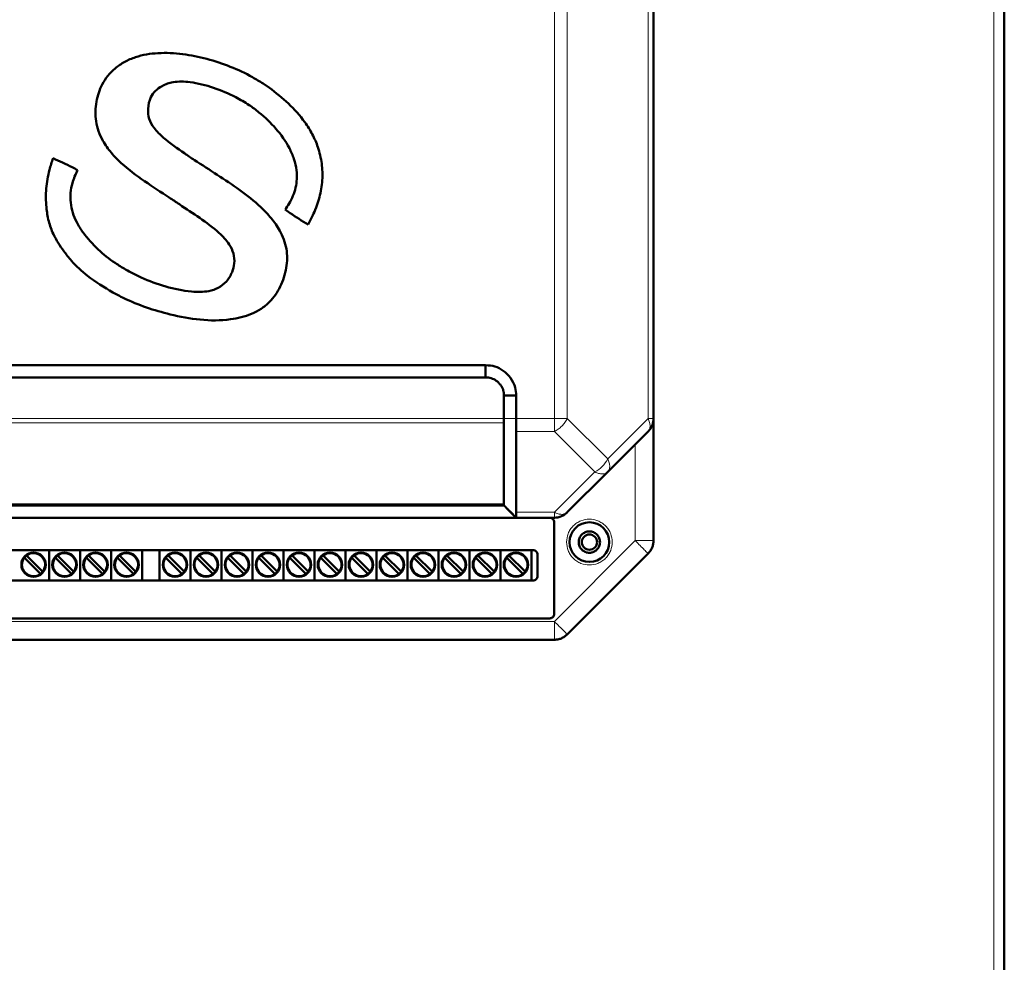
# Model space of a CAD drawing. Header units: millimetres. Extents: x 0 to 420, y 0 to 297.
# Tile 4 of 12: x 87 to 127, y 117 to 155. Entities that reach past the tile are written whole.
import ezdxf

# ---------------------------------------------------------------- set-up
doc = ezdxf.new("R2010")
doc.units = ezdxf.units.MM

msp = doc.modelspace()

# ---------------------------------------------------------------- linework, layer by layer
at = {"color": 9, "linetype": 'Continuous', "lineweight": 18}
for p, q in [((126.887, 108.776), (126.887, 205.426)), ((108.877, 138.787), (108.877, 190.04)), ((109.407, 138.787), (109.407, 190.04)), ((112.718, 138.787), (112.718, 190.04)), ((80.312, 138.787), (106.812, 138.787)), ((106.812, 138.787), (107.312, 138.787)), ((107.312, 138.787), (108.877, 138.787)), ((108.877, 138.256), (108.877, 138.787)), ((109.407, 138.787), (111.062, 137.131)), ((111.062, 137.131), (112.718, 138.787)), ((112.718, 138.787), (112.937, 138.787)), ((80.312, 138.61), (106.812, 138.61)), ((107.313, 138.256), (108.877, 138.256)), ((110.532, 136.601), (108.877, 138.256)), ((112.187, 133.787), (112.187, 137.726)), ((108.877, 134.946), (110.532, 136.601)), ((80.312, 135.299), (106.812, 135.299)), ((107.312, 134.946), (108.877, 134.946)), ((108.877, 130.476), (112.187, 133.787)), ((112.187, 133.787), (112.937, 133.787)), ((78.248, 130.476), (108.877, 130.476)), ((108.877, 129.726), (108.877, 130.476))]:
    msp.add_line(p, q, dxfattribs=at)
at = {"color": 7, "linetype": 'Continuous', "lineweight": 50}
for p, q in [((127.312, 108.828), (127.312, 205.374)), ((112.937, 138.787), (112.937, 190.04)), ((97.199, 152.341), (96.941, 152.513)), ((81.062, 140.976), (106.062, 140.976)), ((106.062, 140.976), (106.062, 140.476)), ((81.062, 140.476), (106.062, 140.476)), ((106.812, 139.726), (106.812, 138.787)), ((107.312, 139.726), (106.812, 139.726)), ((107.312, 139.726), (107.312, 138.787)), ((112.937, 138.787), (112.937, 133.787)), ((106.812, 138.61), (106.812, 135.299)), ((111.062, 136.601), (112.718, 138.256)), ((109.407, 134.946), (111.062, 136.601)), ((106.812, 135.226), (80.312, 135.226)), ((106.812, 135.226), (106.812, 135.226)), ((106.936, 135.103), (107.318, 134.72)), ((107.046, 134.993), (107.313, 134.726)), ((79.812, 134.726), (107.312, 134.726)), ((107.312, 134.726), (107.312, 134.726)), ((107.312, 134.726), (108.877, 134.726)), ((108.875, 134.539), (108.875, 130.789)), ((79.125, 133.401), (108, 133.401)), ((87.266, 133.16), (87.897, 132.53)), ((88.172, 133.401), (88.172, 132.151)), ((88.536, 133.16), (89.167, 132.53)), ((89.442, 133.401), (89.442, 132.151)), ((89.806, 133.16), (90.437, 132.53)), ((90.712, 133.401), (90.712, 132.151)), ((91.076, 133.16), (91.707, 132.53)), ((91.982, 133.401), (91.982, 132.151)), ((92.697, 133.401), (92.697, 132.151)), ((93.061, 133.16), (93.692, 132.53)), ((93.967, 133.401), (93.967, 132.151)), ((94.331, 133.16), (94.962, 132.53)), ((95.237, 133.401), (95.237, 132.151)), ((95.601, 133.16), (96.232, 132.53)), ((96.507, 133.401), (96.507, 132.151)), ((96.871, 133.16), (97.502, 132.53)), ((97.777, 133.401), (97.777, 132.151)), ((98.141, 133.16), (98.772, 132.53)), ((99.047, 133.401), (99.047, 132.151)), ((99.411, 133.16), (100.042, 132.53)), ((100.317, 133.401), (100.317, 132.151)), ((100.681, 133.16), (101.312, 132.53)), ((101.587, 133.401), (101.587, 132.151)), ((101.951, 133.16), (102.582, 132.53)), ((102.857, 133.401), (102.857, 132.151)), ((103.221, 133.16), (103.852, 132.53)), ((104.127, 133.401), (104.127, 132.151)), ((104.491, 133.16), (105.122, 132.53)), ((105.397, 133.401), (105.397, 132.151)), ((105.761, 133.16), (106.392, 132.53)), ((106.667, 133.401), (106.667, 132.151)), ((107.031, 133.16), (107.662, 132.53)), ((107.937, 133.401), (107.937, 132.151)), ((108.187, 133.214), (108.187, 132.339)), ((109.407, 129.946), (112.718, 133.256)), ((87.808, 132.442), (87.178, 133.072)), ((89.078, 132.442), (88.448, 133.072)), ((90.348, 132.442), (89.718, 133.072)), ((91.618, 132.442), (90.988, 133.072)), ((93.603, 132.442), (92.973, 133.072)), ((94.873, 132.442), (94.243, 133.072)), ((96.143, 132.442), (95.513, 133.072)), ((97.413, 132.442), (96.783, 133.072)), ((98.683, 132.442), (98.053, 133.072)), ((99.953, 132.442), (99.323, 133.072)), ((101.223, 132.442), (100.593, 133.072)), ((102.493, 132.442), (101.863, 133.072)), ((103.763, 132.442), (103.133, 133.072)), ((105.033, 132.442), (104.403, 133.072)), ((106.303, 132.442), (105.673, 133.072)), ((107.573, 132.442), (106.943, 133.072)), ((108, 132.151), (79.125, 132.151)), ((108.687, 130.601), (78.437, 130.601)), ((78.248, 129.726), (108.877, 129.726))]:
    msp.add_line(p, q, dxfattribs=at)
for centre, radius in [((110.312, 133.726), 0.813), ((110.312, 133.726), 0.312), ((87.537, 132.801), 0.5), ((88.807, 132.801), 0.5), ((90.077, 132.801), 0.5), ((91.347, 132.801), 0.5), ((93.332, 132.801), 0.5), ((94.602, 132.801), 0.5), ((95.872, 132.801), 0.5), ((97.142, 132.801), 0.5), ((98.412, 132.801), 0.5), ((99.682, 132.801), 0.5), ((100.952, 132.801), 0.5), ((102.222, 132.801), 0.5), ((103.492, 132.801), 0.5), ((104.762, 132.801), 0.5), ((106.032, 132.801), 0.5), ((107.302, 132.801), 0.5)]:
    msp.add_circle(centre, radius, dxfattribs=at)
at = {"color": 9, "linetype": 'Continuous', "lineweight": 18}
msp.add_arc((109.967, 137.696), 1.232, 297.2738, 332.7262, dxfattribs=at)
at = {"color": 7, "linetype": 'Continuous', "lineweight": 50}
for centre, radius, start, end in [((108.877, 135.476), 0.75, 270, 315), ((87.537, 132.801), 0.475, 127.4392, 142.5608), ((87.537, 132.801), 0.475, 322.5608, 127.4392), ((88.807, 132.801), 0.475, 127.4392, 142.5608), ((88.807, 132.801), 0.475, 322.5608, 127.4392), ((90.077, 132.801), 0.475, 127.4392, 142.5608), ((90.077, 132.801), 0.475, 322.5608, 127.4392), ((91.347, 132.801), 0.475, 127.4392, 142.5608), ((91.347, 132.801), 0.475, 322.5608, 127.4392), ((93.332, 132.801), 0.475, 127.4392, 142.5608), ((93.332, 132.801), 0.475, 322.5608, 127.4392), ((94.602, 132.801), 0.475, 127.4392, 142.5608), ((94.602, 132.801), 0.475, 322.5608, 127.4392), ((95.872, 132.801), 0.475, 127.4392, 142.5608), ((95.872, 132.801), 0.475, 322.5608, 127.4392), ((97.142, 132.801), 0.475, 127.4392, 142.5608), ((97.142, 132.801), 0.475, 322.5608, 127.4392), ((98.412, 132.801), 0.475, 127.4392, 142.5608), ((98.412, 132.801), 0.475, 322.5608, 127.4392), ((99.682, 132.801), 0.475, 127.4392, 142.5608), ((99.682, 132.801), 0.475, 322.5608, 127.4392), ((100.952, 132.801), 0.475, 127.4392, 142.5608), ((100.952, 132.801), 0.475, 322.5608, 127.4392), ((102.222, 132.801), 0.475, 127.4392, 142.5608), ((102.222, 132.801), 0.475, 322.5608, 127.4392), ((103.492, 132.801), 0.475, 127.4392, 142.5608), ((103.492, 132.801), 0.475, 322.5608, 127.4392), ((104.762, 132.801), 0.475, 127.4392, 142.5608), ((104.762, 132.801), 0.475, 322.5608, 127.4392), ((106.032, 132.801), 0.475, 127.4392, 142.5608), ((106.032, 132.801), 0.475, 322.5608, 127.4392), ((107.302, 132.801), 0.475, 127.4392, 142.5608), ((107.302, 132.801), 0.475, 322.5608, 127.4392), ((87.537, 132.801), 0.475, 142.5608, 307.4392), ((88.807, 132.801), 0.475, 142.5608, 307.4392), ((90.077, 132.801), 0.475, 142.5608, 307.4392), ((91.347, 132.801), 0.475, 142.5608, 307.4392), ((93.332, 132.801), 0.475, 142.5608, 307.4392), ((94.602, 132.801), 0.475, 142.5608, 307.4392), ((95.872, 132.801), 0.475, 142.5608, 307.4392), ((97.142, 132.801), 0.475, 142.5608, 307.4392), ((98.412, 132.801), 0.475, 142.5608, 307.4392), ((99.682, 132.801), 0.475, 142.5608, 307.4392), ((100.952, 132.801), 0.475, 142.5608, 307.4392), ((102.222, 132.801), 0.475, 142.5608, 307.4392), ((103.492, 132.801), 0.475, 142.5608, 307.4392), ((104.762, 132.801), 0.475, 142.5608, 307.4392), ((106.032, 132.801), 0.475, 142.5608, 307.4392), ((107.302, 132.801), 0.475, 142.5608, 307.4392), ((87.537, 132.801), 0.475, 307.4392, 322.5608), ((88.807, 132.801), 0.475, 307.4392, 322.5608), ((90.077, 132.801), 0.475, 307.4392, 322.5608), ((91.347, 132.801), 0.475, 307.4392, 322.5608), ((93.332, 132.801), 0.475, 307.4392, 322.5608), ((94.602, 132.801), 0.475, 307.4392, 322.5608), ((95.872, 132.801), 0.475, 307.4392, 322.5608), ((97.142, 132.801), 0.475, 307.4392, 322.5608), ((98.412, 132.801), 0.475, 307.4392, 322.5608), ((99.682, 132.801), 0.475, 307.4392, 322.5608), ((100.952, 132.801), 0.475, 307.4392, 322.5608), ((102.222, 132.801), 0.475, 307.4392, 322.5608), ((103.492, 132.801), 0.475, 307.4392, 322.5608), ((104.762, 132.801), 0.475, 307.4392, 322.5608), ((106.032, 132.801), 0.475, 307.4392, 322.5608), ((107.302, 132.801), 0.475, 307.4392, 322.5608)]:
    msp.add_arc(centre, radius, start, end, dxfattribs=at)
for points, knots in [([(96.941, 152.513), (96.799, 152.601), (96.37, 152.865), (95.606, 153.221), (94.644, 153.538), (93.65, 153.742), (92.659, 153.794), (91.85, 153.664), (91.268, 153.414), (90.767, 153.078), (90.323, 152.528), (90.077, 151.758), (90.052, 151.09), (90.189, 150.551), (90.393, 150.112), (90.71, 149.672), (91.268, 149.097), (92.084, 148.502), (92.76, 148.063), (93.099, 147.843)], [0, 0, 0, 0, 0.037646, 0.113637, 0.189642, 0.265962, 0.342064, 0.41269, 0.448509, 0.484278, 0.548103, 0.603499, 0.664198, 0.696238, 0.728311, 0.773015, 0.817831, 0.908751, 1, 1, 1, 1]), ([(94.131, 149.378), (93.992, 149.47), (93.561, 149.76), (92.976, 150.165), (92.49, 150.645), (92.251, 151.056), (92.207, 151.501), (92.298, 151.913), (92.522, 152.231), (92.836, 152.453), (93.32, 152.614), (94.052, 152.584), (94.916, 152.36), (95.728, 152.025), (96.194, 151.744), (96.377, 151.633)], [0, 0, 0, 0, 0.063353, 0.197524, 0.269628, 0.321703, 0.374372, 0.435975, 0.477764, 0.519388, 0.58014, 0.668129, 0.79323, 0.918639, 1, 1, 1, 1]), ([(98.783, 146.736), (98.862, 146.883), (99.053, 147.24), (99.268, 147.847), (99.391, 148.542), (99.365, 149.239), (99.215, 149.875), (98.972, 150.443), (98.582, 151.058), (98.001, 151.716), (97.466, 152.133), (97.199, 152.341)], [0, 0, 0, 0, 0.077198, 0.186969, 0.296557, 0.401927, 0.507347, 0.597017, 0.68668, 0.84328, 1, 1, 1, 1]), ([(96.377, 151.633), (96.511, 151.534), (96.904, 151.243), (97.491, 150.681), (97.964, 150.022), (98.22, 149.431), (98.347, 148.885), (98.314, 148.24), (98.093, 147.703), (97.903, 147.428), (97.848, 147.348)], [0, 0, 0, 0, 0.098098, 0.287459, 0.475998, 0.57042, 0.664642, 0.803704, 0.942565, 1, 1, 1, 1]), ([(88.337, 149.451), (88.285, 149.293), (88.151, 148.89), (88.038, 148.214), (88.037, 147.506), (88.145, 146.876), (88.358, 146.253), (88.622, 145.87), (88.777, 145.645)], [0, 0, 0, 0, 0.125091, 0.317991, 0.510708, 0.653369, 0.795821, 1, 1, 1, 1]), ([(89.338, 148.967), (89.264, 149.006), (89.064, 149.113), (88.73, 149.274), (88.468, 149.392), (88.337, 149.451)], [0, 0, 0, 0, 0.225012, 0.612373, 1, 1, 1, 1]), ([(90.787, 143.954), (90.934, 143.876), (91.379, 143.641), (92.158, 143.325), (93.205, 143.021), (94.356, 142.802), (95.492, 142.796), (96.339, 142.995), (96.867, 143.272), (97.3, 143.622), (97.681, 144.193), (97.927, 144.947), (97.948, 145.757), (97.679, 146.452), (97.285, 147.005), (96.743, 147.573), (95.998, 148.165), (95.066, 148.772), (94.442, 149.176), (94.131, 149.378)], [0, 0, 0, 0, 0.0344678, 0.1038825, 0.1733476, 0.2596199, 0.345429, 0.4062759, 0.4372055, 0.4680669, 0.5204432, 0.5764046, 0.6302847, 0.6844651, 0.7271955, 0.7700316, 0.8464464, 0.9232096, 1, 1, 1, 1]), ([(89.565, 146.404), (89.473, 146.544), (89.228, 146.918), (89.014, 147.615), (89.07, 148.371), (89.258, 148.791), (89.338, 148.967)], [0, 0, 0, 0, 0.1847992, 0.4937003, 0.7868621, 1, 1, 1, 1]), ([(93.099, 147.843), (93.237, 147.75), (93.653, 147.47), (94.353, 147.017), (95.057, 146.491), (95.532, 145.998), (95.754, 145.561), (95.782, 145.157), (95.679, 144.759), (95.468, 144.394), (95.12, 144.133), (94.627, 143.962), (93.883, 143.977), (92.946, 144.171), (92.042, 144.5), (91.514, 144.783), (91.304, 144.896)], [0, 0, 0, 0, 0.054504, 0.163812, 0.272813, 0.341296, 0.385543, 0.430185, 0.47025, 0.51878, 0.565313, 0.609215, 0.687013, 0.804378, 0.92201, 1, 1, 1, 1]), ([(97.848, 147.348), (97.916, 147.299), (98.102, 147.167), (98.414, 146.964), (98.66, 146.812), (98.783, 146.736)], [0, 0, 0, 0, 0.223877, 0.611803, 1, 1, 1, 1]), ([(91.304, 144.896), (91.162, 144.983), (90.765, 145.226), (90.151, 145.703), (89.762, 146.169), (89.565, 146.404)], [0, 0, 0, 0, 0.2160793, 0.6028859, 1, 1, 1, 1]), ([(88.777, 145.645), (88.879, 145.512), (89.164, 145.141), (89.818, 144.538), (90.432, 144.168), (90.787, 143.954)], [0, 0, 0, 0, 0.189258, 0.530238, 1, 1, 1, 1]), ([(106.062, 140.976), (106.192, 140.966), (106.448, 140.946), (106.804, 140.754), (107.099, 140.461), (107.288, 140.096), (107.305, 139.837), (107.312, 139.726)], [0, 0, 0, 0, 0.197417, 0.390669, 0.604477, 0.83082, 1, 1, 1, 1]), ([(106.062, 140.476), (106.101, 140.475), (106.178, 140.473), (106.291, 140.445), (106.434, 140.385), (106.564, 140.29), (106.672, 140.167), (106.738, 140.06), (106.799, 139.915), (106.807, 139.8), (106.812, 139.726)], [0, 0, 0, 0, 0.0990038, 0.1968078, 0.294576, 0.4917384, 0.6016049, 0.7099269, 0.8126433, 1, 1, 1, 1]), ([(106.812, 138.787), (106.812, 138.754), (106.812, 138.707), (106.812, 138.663), (106.812, 138.641), (106.812, 138.626), (106.812, 138.614), (106.812, 138.61)], [0, 0, 0, 0, 0.498377, 0.719472, 0.747952, 0.910594, 1, 1, 1, 1]), ([(107.312, 138.787), (107.312, 138.689), (107.312, 138.541), (107.312, 138.366), (107.313, 138.293), (107.313, 138.256)], [0, 0, 0, 0, 0.499074, 0.749927, 1, 1, 1, 1]), ([(107.313, 138.256), (107.313, 138.06), (107.312, 137.619), (107.313, 136.957), (107.312, 136.27), (107.312, 135.608), (107.312, 135.167), (107.312, 134.946)], [0, 0, 0, 0, 0.1778128, 0.4000042, 0.6000028, 0.8000014, 1, 1, 1, 1]), ([(106.808, 135.229), (106.83, 135.208), (106.875, 135.164), (106.918, 135.121), (106.94, 135.099)], [0, 0, 0, 0, 0.496154, 1, 1, 1, 1]), ([(106.812, 135.226), (106.812, 135.23), (106.812, 135.234), (106.812, 135.254), (106.813, 135.27), (106.812, 135.288), (106.812, 135.299)], [0, 0, 0, 0, 0.4988963, 0.5843449, 0.7490832, 1, 1, 1, 1]), ([(106.936, 135.103), (107, 135.04), (107.127, 134.913), (107.254, 134.786), (107.318, 134.723)], [0, 0, 0, 0, 0.4998731, 1, 1, 1, 1]), ([(107.312, 134.726), (107.312, 134.736), (107.312, 134.757), (107.312, 134.883), (107.312, 134.946)], [0, 0, 0, 0, 0.499748, 1, 1, 1, 1]), ([(87.248, 133.178), (87.249, 133.178), (87.249, 133.178), (87.252, 133.175), (87.257, 133.17), (87.262, 133.165), (87.265, 133.162), (87.266, 133.16)], [0, 0, 0, 0, 0.212285, 0.424542, 0.6376, 0.852435, 1, 1, 1, 1]), ([(88.518, 133.178), (88.519, 133.178), (88.519, 133.178), (88.522, 133.175), (88.527, 133.17), (88.532, 133.165), (88.535, 133.162), (88.536, 133.16)], [0, 0, 0, 0, 0.212285, 0.424542, 0.6376, 0.852435, 1, 1, 1, 1]), ([(89.788, 133.178), (89.789, 133.178), (89.789, 133.178), (89.792, 133.175), (89.797, 133.17), (89.802, 133.165), (89.805, 133.162), (89.806, 133.16)], [0, 0, 0, 0, 0.212285, 0.424542, 0.6376, 0.852435, 1, 1, 1, 1]), ([(91.058, 133.178), (91.059, 133.178), (91.059, 133.178), (91.062, 133.175), (91.067, 133.17), (91.072, 133.165), (91.075, 133.162), (91.076, 133.16)], [0, 0, 0, 0, 0.212285, 0.424542, 0.6376, 0.852435, 1, 1, 1, 1]), ([(93.043, 133.178), (93.044, 133.178), (93.044, 133.178), (93.047, 133.175), (93.052, 133.17), (93.057, 133.165), (93.06, 133.162), (93.061, 133.16)], [0, 0, 0, 0, 0.212285, 0.424542, 0.6376, 0.852435, 1, 1, 1, 1]), ([(94.313, 133.178), (94.314, 133.178), (94.314, 133.178), (94.317, 133.175), (94.322, 133.17), (94.327, 133.165), (94.33, 133.162), (94.331, 133.16)], [0, 0, 0, 0, 0.212285, 0.424542, 0.6376, 0.852435, 1, 1, 1, 1]), ([(95.583, 133.178), (95.584, 133.178), (95.584, 133.178), (95.587, 133.175), (95.592, 133.17), (95.597, 133.165), (95.6, 133.162), (95.601, 133.16)], [0, 0, 0, 0, 0.212285, 0.424542, 0.6376, 0.852435, 1, 1, 1, 1]), ([(96.853, 133.178), (96.854, 133.178), (96.854, 133.178), (96.857, 133.175), (96.862, 133.17), (96.867, 133.165), (96.87, 133.162), (96.871, 133.16)], [0, 0, 0, 0, 0.212285, 0.424542, 0.6376, 0.852435, 1, 1, 1, 1]), ([(98.123, 133.178), (98.124, 133.178), (98.124, 133.178), (98.127, 133.175), (98.132, 133.17), (98.137, 133.165), (98.14, 133.162), (98.141, 133.16)], [0, 0, 0, 0, 0.212285, 0.424542, 0.6376, 0.852435, 1, 1, 1, 1]), ([(99.393, 133.178), (99.394, 133.178), (99.394, 133.178), (99.397, 133.175), (99.402, 133.17), (99.407, 133.165), (99.41, 133.162), (99.411, 133.16)], [0, 0, 0, 0, 0.212285, 0.424542, 0.6376, 0.852435, 1, 1, 1, 1]), ([(100.663, 133.178), (100.664, 133.178), (100.664, 133.178), (100.667, 133.175), (100.672, 133.17), (100.677, 133.165), (100.68, 133.162), (100.681, 133.16)], [0, 0, 0, 0, 0.212285, 0.424542, 0.6376, 0.852435, 1, 1, 1, 1]), ([(101.933, 133.178), (101.934, 133.178), (101.934, 133.178), (101.937, 133.175), (101.942, 133.17), (101.947, 133.165), (101.95, 133.162), (101.951, 133.16)], [0, 0, 0, 0, 0.212285, 0.424542, 0.6376, 0.852435, 1, 1, 1, 1]), ([(103.203, 133.178), (103.204, 133.178), (103.204, 133.178), (103.207, 133.175), (103.212, 133.17), (103.217, 133.165), (103.22, 133.162), (103.221, 133.16)], [0, 0, 0, 0, 0.212285, 0.4245424, 0.6376003, 0.8524352, 1, 1, 1, 1]), ([(104.473, 133.178), (104.474, 133.178), (104.474, 133.178), (104.477, 133.175), (104.482, 133.17), (104.487, 133.165), (104.49, 133.162), (104.491, 133.16)], [0, 0, 0, 0, 0.212285, 0.4245424, 0.6376003, 0.8524352, 1, 1, 1, 1]), ([(105.743, 133.178), (105.744, 133.178), (105.744, 133.178), (105.747, 133.175), (105.752, 133.17), (105.757, 133.165), (105.76, 133.162), (105.761, 133.16)], [0, 0, 0, 0, 0.212285, 0.4245424, 0.6376003, 0.8524352, 1, 1, 1, 1]), ([(107.013, 133.178), (107.014, 133.178), (107.014, 133.178), (107.017, 133.175), (107.022, 133.17), (107.027, 133.165), (107.03, 133.162), (107.031, 133.16)], [0, 0, 0, 0, 0.212285, 0.424542, 0.6376, 0.852435, 1, 1, 1, 1]), ([(87.178, 133.072), (87.176, 133.074), (87.172, 133.078), (87.166, 133.084), (87.162, 133.088), (87.16, 133.09), (87.16, 133.09), (87.16, 133.09)], [0, 0, 0, 0, 0.217235, 0.434507, 0.650723, 0.865022, 1, 1, 1, 1]), ([(88.448, 133.072), (88.446, 133.074), (88.442, 133.078), (88.436, 133.084), (88.432, 133.088), (88.43, 133.09), (88.43, 133.09), (88.43, 133.09)], [0, 0, 0, 0, 0.217235, 0.434507, 0.650723, 0.865022, 1, 1, 1, 1]), ([(89.718, 133.072), (89.716, 133.074), (89.712, 133.078), (89.706, 133.084), (89.702, 133.088), (89.7, 133.09), (89.7, 133.09), (89.7, 133.09)], [0, 0, 0, 0, 0.217235, 0.434507, 0.650723, 0.865022, 1, 1, 1, 1]), ([(90.988, 133.072), (90.986, 133.074), (90.982, 133.078), (90.976, 133.084), (90.972, 133.088), (90.97, 133.09), (90.97, 133.09), (90.97, 133.09)], [0, 0, 0, 0, 0.217235, 0.434507, 0.650723, 0.865022, 1, 1, 1, 1]), ([(92.973, 133.072), (92.971, 133.074), (92.967, 133.078), (92.961, 133.084), (92.957, 133.088), (92.955, 133.09), (92.955, 133.09), (92.955, 133.09)], [0, 0, 0, 0, 0.217235, 0.434507, 0.650723, 0.865022, 1, 1, 1, 1]), ([(94.243, 133.072), (94.241, 133.074), (94.237, 133.078), (94.231, 133.084), (94.227, 133.088), (94.225, 133.09), (94.225, 133.09), (94.225, 133.09)], [0, 0, 0, 0, 0.217235, 0.434507, 0.650723, 0.865022, 1, 1, 1, 1]), ([(95.513, 133.072), (95.511, 133.074), (95.507, 133.078), (95.501, 133.084), (95.497, 133.088), (95.495, 133.09), (95.495, 133.09), (95.495, 133.09)], [0, 0, 0, 0, 0.217235, 0.434507, 0.650723, 0.865022, 1, 1, 1, 1]), ([(96.783, 133.072), (96.781, 133.074), (96.777, 133.078), (96.771, 133.084), (96.767, 133.088), (96.765, 133.09), (96.765, 133.09), (96.765, 133.09)], [0, 0, 0, 0, 0.217235, 0.434507, 0.650723, 0.865022, 1, 1, 1, 1]), ([(98.053, 133.072), (98.051, 133.074), (98.047, 133.078), (98.041, 133.084), (98.037, 133.088), (98.035, 133.09), (98.035, 133.09), (98.035, 133.09)], [0, 0, 0, 0, 0.217235, 0.434507, 0.650723, 0.865022, 1, 1, 1, 1]), ([(99.323, 133.072), (99.321, 133.074), (99.317, 133.078), (99.311, 133.084), (99.307, 133.088), (99.305, 133.09), (99.305, 133.09), (99.305, 133.09)], [0, 0, 0, 0, 0.217235, 0.434507, 0.650723, 0.865022, 1, 1, 1, 1]), ([(100.593, 133.072), (100.591, 133.074), (100.587, 133.078), (100.581, 133.084), (100.577, 133.088), (100.575, 133.09), (100.575, 133.09), (100.575, 133.09)], [0, 0, 0, 0, 0.217235, 0.434507, 0.650723, 0.865022, 1, 1, 1, 1]), ([(101.863, 133.072), (101.861, 133.074), (101.857, 133.078), (101.851, 133.084), (101.847, 133.088), (101.845, 133.09), (101.845, 133.09), (101.845, 133.09)], [0, 0, 0, 0, 0.217235, 0.434507, 0.650723, 0.865022, 1, 1, 1, 1]), ([(103.133, 133.072), (103.131, 133.074), (103.127, 133.078), (103.121, 133.084), (103.117, 133.088), (103.115, 133.09), (103.115, 133.09), (103.115, 133.09)], [0, 0, 0, 0, 0.217235, 0.434507, 0.650723, 0.865022, 1, 1, 1, 1]), ([(104.403, 133.072), (104.401, 133.074), (104.397, 133.078), (104.391, 133.084), (104.387, 133.088), (104.385, 133.09), (104.385, 133.09), (104.385, 133.09)], [0, 0, 0, 0, 0.217235, 0.434507, 0.650723, 0.865022, 1, 1, 1, 1]), ([(105.673, 133.072), (105.671, 133.074), (105.667, 133.078), (105.661, 133.084), (105.657, 133.088), (105.655, 133.09), (105.655, 133.09), (105.655, 133.09)], [0, 0, 0, 0, 0.217235, 0.434507, 0.650723, 0.865022, 1, 1, 1, 1]), ([(106.943, 133.072), (106.941, 133.074), (106.937, 133.078), (106.931, 133.084), (106.927, 133.088), (106.925, 133.09), (106.925, 133.09), (106.925, 133.09)], [0, 0, 0, 0, 0.217235, 0.434507, 0.650723, 0.865022, 1, 1, 1, 1]), ([(87.826, 132.424), (87.826, 132.424), (87.825, 132.425), (87.822, 132.428), (87.818, 132.432), (87.813, 132.437), (87.81, 132.44), (87.808, 132.442)], [0, 0, 0, 0, 0.212285, 0.424542, 0.6376, 0.852435, 1, 1, 1, 1]), ([(87.897, 132.53), (87.899, 132.528), (87.903, 132.524), (87.908, 132.519), (87.912, 132.515), (87.914, 132.513), (87.914, 132.512), (87.914, 132.512)], [0, 0, 0, 0, 0.217235, 0.434507, 0.650723, 0.865022, 1, 1, 1, 1]), ([(89.096, 132.424), (89.096, 132.424), (89.095, 132.425), (89.092, 132.428), (89.088, 132.432), (89.083, 132.437), (89.08, 132.44), (89.078, 132.442)], [0, 0, 0, 0, 0.212285, 0.424542, 0.6376, 0.852435, 1, 1, 1, 1]), ([(89.167, 132.53), (89.169, 132.528), (89.173, 132.524), (89.178, 132.519), (89.182, 132.515), (89.184, 132.513), (89.184, 132.512), (89.184, 132.512)], [0, 0, 0, 0, 0.217235, 0.434507, 0.650723, 0.865022, 1, 1, 1, 1]), ([(90.366, 132.424), (90.366, 132.424), (90.365, 132.425), (90.362, 132.428), (90.358, 132.432), (90.353, 132.437), (90.35, 132.44), (90.348, 132.442)], [0, 0, 0, 0, 0.212285, 0.424542, 0.6376, 0.852435, 1, 1, 1, 1]), ([(90.437, 132.53), (90.439, 132.528), (90.443, 132.524), (90.448, 132.519), (90.452, 132.515), (90.454, 132.513), (90.454, 132.512), (90.454, 132.512)], [0, 0, 0, 0, 0.217235, 0.434507, 0.650723, 0.865022, 1, 1, 1, 1]), ([(91.636, 132.424), (91.636, 132.424), (91.635, 132.425), (91.632, 132.428), (91.628, 132.432), (91.623, 132.437), (91.62, 132.44), (91.618, 132.442)], [0, 0, 0, 0, 0.212285, 0.424542, 0.6376, 0.852435, 1, 1, 1, 1]), ([(91.707, 132.53), (91.709, 132.528), (91.713, 132.524), (91.718, 132.519), (91.722, 132.515), (91.724, 132.513), (91.724, 132.512), (91.724, 132.512)], [0, 0, 0, 0, 0.217235, 0.434507, 0.650723, 0.865022, 1, 1, 1, 1]), ([(93.621, 132.424), (93.621, 132.424), (93.62, 132.425), (93.617, 132.428), (93.613, 132.432), (93.608, 132.437), (93.605, 132.44), (93.603, 132.442)], [0, 0, 0, 0, 0.212285, 0.424542, 0.6376, 0.852435, 1, 1, 1, 1]), ([(93.692, 132.53), (93.694, 132.528), (93.698, 132.524), (93.703, 132.519), (93.707, 132.515), (93.709, 132.513), (93.709, 132.512), (93.709, 132.512)], [0, 0, 0, 0, 0.217235, 0.434507, 0.650723, 0.865022, 1, 1, 1, 1]), ([(94.891, 132.424), (94.891, 132.424), (94.89, 132.425), (94.887, 132.428), (94.883, 132.432), (94.878, 132.437), (94.875, 132.44), (94.873, 132.442)], [0, 0, 0, 0, 0.212285, 0.424542, 0.6376, 0.852435, 1, 1, 1, 1]), ([(94.962, 132.53), (94.964, 132.528), (94.968, 132.524), (94.973, 132.519), (94.977, 132.515), (94.979, 132.513), (94.979, 132.512), (94.979, 132.512)], [0, 0, 0, 0, 0.217235, 0.434507, 0.650723, 0.865022, 1, 1, 1, 1]), ([(96.161, 132.424), (96.161, 132.424), (96.16, 132.425), (96.157, 132.428), (96.153, 132.432), (96.148, 132.437), (96.145, 132.44), (96.143, 132.442)], [0, 0, 0, 0, 0.212285, 0.424542, 0.6376, 0.852435, 1, 1, 1, 1]), ([(96.232, 132.53), (96.234, 132.528), (96.238, 132.524), (96.243, 132.519), (96.247, 132.515), (96.249, 132.513), (96.249, 132.512), (96.249, 132.512)], [0, 0, 0, 0, 0.2172345, 0.4345066, 0.6507226, 0.8650218, 1, 1, 1, 1]), ([(97.431, 132.424), (97.431, 132.424), (97.43, 132.425), (97.427, 132.428), (97.423, 132.432), (97.418, 132.437), (97.415, 132.44), (97.413, 132.442)], [0, 0, 0, 0, 0.212285, 0.424542, 0.6376, 0.852435, 1, 1, 1, 1]), ([(97.502, 132.53), (97.504, 132.528), (97.508, 132.524), (97.513, 132.519), (97.517, 132.515), (97.519, 132.513), (97.519, 132.512), (97.519, 132.512)], [0, 0, 0, 0, 0.2172345, 0.4345066, 0.6507226, 0.8650218, 1, 1, 1, 1]), ([(98.701, 132.424), (98.701, 132.424), (98.7, 132.425), (98.697, 132.428), (98.693, 132.432), (98.688, 132.437), (98.685, 132.44), (98.683, 132.442)], [0, 0, 0, 0, 0.212285, 0.424542, 0.6376, 0.852435, 1, 1, 1, 1]), ([(98.772, 132.53), (98.774, 132.528), (98.778, 132.524), (98.783, 132.519), (98.787, 132.515), (98.789, 132.513), (98.789, 132.512), (98.789, 132.512)], [0, 0, 0, 0, 0.2172345, 0.4345066, 0.6507226, 0.8650218, 1, 1, 1, 1]), ([(99.971, 132.424), (99.971, 132.424), (99.97, 132.425), (99.967, 132.428), (99.963, 132.432), (99.958, 132.437), (99.955, 132.44), (99.953, 132.442)], [0, 0, 0, 0, 0.212285, 0.424542, 0.6376, 0.852435, 1, 1, 1, 1]), ([(100.042, 132.53), (100.044, 132.528), (100.048, 132.524), (100.053, 132.519), (100.057, 132.515), (100.059, 132.513), (100.059, 132.512), (100.059, 132.512)], [0, 0, 0, 0, 0.217235, 0.434507, 0.650723, 0.865022, 1, 1, 1, 1]), ([(101.241, 132.424), (101.241, 132.424), (101.24, 132.425), (101.237, 132.428), (101.233, 132.432), (101.228, 132.437), (101.225, 132.44), (101.223, 132.442)], [0, 0, 0, 0, 0.212285, 0.424542, 0.6376, 0.852435, 1, 1, 1, 1]), ([(101.312, 132.53), (101.314, 132.528), (101.318, 132.524), (101.323, 132.519), (101.327, 132.515), (101.329, 132.513), (101.329, 132.512), (101.329, 132.512)], [0, 0, 0, 0, 0.217235, 0.434507, 0.650723, 0.865022, 1, 1, 1, 1]), ([(102.511, 132.424), (102.511, 132.424), (102.51, 132.425), (102.507, 132.428), (102.503, 132.432), (102.498, 132.437), (102.495, 132.44), (102.493, 132.442)], [0, 0, 0, 0, 0.212285, 0.424542, 0.6376, 0.852435, 1, 1, 1, 1]), ([(102.582, 132.53), (102.584, 132.528), (102.588, 132.524), (102.593, 132.519), (102.597, 132.515), (102.599, 132.513), (102.599, 132.512), (102.599, 132.512)], [0, 0, 0, 0, 0.217235, 0.434507, 0.650723, 0.865022, 1, 1, 1, 1]), ([(103.781, 132.424), (103.781, 132.424), (103.78, 132.425), (103.777, 132.428), (103.773, 132.432), (103.768, 132.437), (103.765, 132.44), (103.763, 132.442)], [0, 0, 0, 0, 0.212285, 0.424542, 0.6376, 0.852435, 1, 1, 1, 1]), ([(103.852, 132.53), (103.854, 132.528), (103.858, 132.524), (103.863, 132.519), (103.867, 132.515), (103.869, 132.513), (103.869, 132.512), (103.869, 132.512)], [0, 0, 0, 0, 0.217235, 0.434507, 0.650723, 0.865022, 1, 1, 1, 1]), ([(105.051, 132.424), (105.051, 132.424), (105.05, 132.425), (105.047, 132.428), (105.043, 132.432), (105.038, 132.437), (105.035, 132.44), (105.033, 132.442)], [0, 0, 0, 0, 0.212285, 0.424542, 0.6376, 0.852435, 1, 1, 1, 1]), ([(105.122, 132.53), (105.124, 132.528), (105.128, 132.524), (105.133, 132.519), (105.137, 132.515), (105.139, 132.513), (105.139, 132.512), (105.139, 132.512)], [0, 0, 0, 0, 0.217235, 0.434507, 0.650723, 0.865022, 1, 1, 1, 1]), ([(106.321, 132.424), (106.321, 132.424), (106.32, 132.425), (106.317, 132.428), (106.313, 132.432), (106.308, 132.437), (106.305, 132.44), (106.303, 132.442)], [0, 0, 0, 0, 0.212285, 0.424542, 0.6376, 0.852435, 1, 1, 1, 1]), ([(106.392, 132.53), (106.394, 132.528), (106.398, 132.524), (106.403, 132.519), (106.407, 132.515), (106.409, 132.513), (106.409, 132.512), (106.409, 132.512)], [0, 0, 0, 0, 0.217235, 0.434507, 0.650723, 0.865022, 1, 1, 1, 1]), ([(107.591, 132.424), (107.591, 132.424), (107.59, 132.425), (107.587, 132.428), (107.583, 132.432), (107.578, 132.437), (107.575, 132.44), (107.573, 132.442)], [0, 0, 0, 0, 0.212285, 0.424542, 0.6376, 0.852435, 1, 1, 1, 1]), ([(107.662, 132.53), (107.664, 132.528), (107.668, 132.524), (107.673, 132.519), (107.677, 132.515), (107.679, 132.513), (107.679, 132.512), (107.679, 132.512)], [0, 0, 0, 0, 0.217235, 0.434507, 0.650723, 0.865022, 1, 1, 1, 1])]:
    msp.add_open_spline(points, degree=3, knots=knots, dxfattribs=at)
at = {"color": 9, "linetype": 'Continuous', "lineweight": 18}
for points in [[(108.877, 138.787), (108.926, 138.787), (109.024, 138.787), (109.165, 138.787), (109.297, 138.787), (109.37, 138.787), (109.407, 138.787)], [(109.407, 138.787), (109.377, 138.733), (109.316, 138.626), (109.186, 138.478), (109.037, 138.347), (108.93, 138.287), (108.877, 138.256)], [(112.718, 138.256), (112.741, 138.287), (112.787, 138.347), (112.806, 138.478), (112.787, 138.626), (112.741, 138.733), (112.718, 138.787)], [(111.062, 137.131), (111.085, 137.078), (111.132, 136.971), (111.15, 136.822), (111.132, 136.692), (111.085, 136.631), (111.062, 136.601)], [(111.062, 136.601), (111.032, 136.578), (110.972, 136.531), (110.841, 136.513), (110.692, 136.531), (110.585, 136.578), (110.532, 136.601)], [(108.877, 134.946), (108.93, 134.923), (109.037, 134.876), (109.186, 134.858), (109.316, 134.876), (109.377, 134.923), (109.407, 134.946)], [(108.877, 134.726), (108.877, 134.729), (108.877, 134.734), (108.877, 134.779), (108.877, 134.848), (108.877, 134.913), (108.877, 134.946)], [(112.718, 133.256), (112.71, 133.264), (112.694, 133.28), (112.571, 133.403), (112.396, 133.578), (112.257, 133.717), (112.187, 133.787)], [(87.087, 132.801), (87.091, 132.85), (87.099, 132.948), (87.152, 133.031), (87.178, 133.072)], [(88.357, 132.801), (88.361, 132.85), (88.369, 132.948), (88.422, 133.031), (88.448, 133.072)], [(89.627, 132.801), (89.631, 132.85), (89.639, 132.948), (89.692, 133.031), (89.718, 133.072)], [(90.897, 132.801), (90.901, 132.85), (90.909, 132.948), (90.962, 133.031), (90.988, 133.072)], [(92.882, 132.801), (92.886, 132.85), (92.894, 132.948), (92.947, 133.031), (92.973, 133.072)], [(94.152, 132.801), (94.156, 132.85), (94.164, 132.948), (94.217, 133.031), (94.243, 133.072)], [(95.422, 132.801), (95.426, 132.85), (95.434, 132.948), (95.487, 133.031), (95.513, 133.072)], [(96.692, 132.801), (96.696, 132.85), (96.704, 132.948), (96.757, 133.031), (96.783, 133.072)], [(97.962, 132.801), (97.966, 132.85), (97.974, 132.948), (98.027, 133.031), (98.053, 133.072)], [(99.232, 132.801), (99.236, 132.85), (99.244, 132.948), (99.297, 133.031), (99.323, 133.072)], [(100.502, 132.801), (100.506, 132.85), (100.514, 132.948), (100.567, 133.031), (100.593, 133.072)], [(101.772, 132.801), (101.776, 132.85), (101.784, 132.948), (101.837, 133.031), (101.863, 133.072)], [(103.042, 132.801), (103.046, 132.85), (103.054, 132.948), (103.107, 133.031), (103.133, 133.072)], [(104.312, 132.801), (104.316, 132.85), (104.324, 132.948), (104.377, 133.031), (104.403, 133.072)], [(105.582, 132.801), (105.586, 132.85), (105.594, 132.948), (105.647, 133.031), (105.673, 133.072)], [(106.852, 132.801), (106.856, 132.85), (106.864, 132.948), (106.917, 133.031), (106.943, 133.072)], [(108.877, 130.476), (108.946, 130.407), (109.085, 130.268), (109.26, 130.092), (109.383, 129.97), (109.399, 129.954), (109.407, 129.946)]]:
    msp.add_open_spline(points, degree=3, dxfattribs=at)
at = {"color": 7, "linetype": 'Continuous', "lineweight": 50}
for points in [[(112.937, 138.787), (112.934, 138.738), (112.929, 138.639), (112.884, 138.498), (112.816, 138.367), (112.75, 138.293), (112.718, 138.256)], [(108.69, 134.726), (108.714, 134.723), (108.763, 134.717), (108.824, 134.673), (108.866, 134.612), (108.872, 134.563), (108.875, 134.539)], [(110.75, 133.726), (110.743, 133.783), (110.73, 133.898), (110.629, 134.044), (110.484, 134.141), (110.312, 134.175), (110.14, 134.141), (109.996, 134.044), (109.894, 133.898), (109.881, 133.783), (109.875, 133.726)], [(109.875, 133.726), (109.881, 133.669), (109.894, 133.554), (109.996, 133.409), (110.14, 133.311), (110.312, 133.277), (110.484, 133.311), (110.629, 133.409), (110.73, 133.554), (110.743, 133.669), (110.75, 133.726)], [(112.937, 133.787), (112.934, 133.738), (112.929, 133.64), (112.884, 133.498), (112.816, 133.367), (112.75, 133.293), (112.718, 133.256)], [(108, 133.401), (108.024, 133.398), (108.073, 133.393), (108.135, 133.349), (108.179, 133.287), (108.184, 133.238), (108.187, 133.214)], [(108.187, 132.339), (108.184, 132.314), (108.179, 132.265), (108.135, 132.203), (108.073, 132.16), (108.024, 132.154), (108, 132.151)], [(108.875, 130.789), (108.872, 130.764), (108.866, 130.715), (108.823, 130.653), (108.761, 130.61), (108.712, 130.604), (108.687, 130.601)], [(109.407, 129.946), (109.37, 129.913), (109.297, 129.848), (109.165, 129.779), (109.024, 129.734), (108.926, 129.729), (108.877, 129.726)]]:
    msp.add_open_spline(points, degree=3, dxfattribs=at)
at = {"color": 9, "linetype": 'Continuous', "lineweight": 18}
for points, knots in [([(109.375, 133.726), (109.387, 133.844), (109.407, 134.025), (109.523, 134.244), (109.644, 134.394), (109.795, 134.516), (110.013, 134.629), (110.312, 134.686), (110.612, 134.629), (110.83, 134.516), (110.98, 134.394), (111.101, 134.244), (111.218, 134.025), (111.237, 133.844), (111.25, 133.726)], [0, 0, 0, 0, 0.1197284, 0.1841803, 0.25, 0.3158197, 0.3802716, 0.5, 0.6197284, 0.6841803, 0.75, 0.8158197, 0.8802716, 1, 1, 1, 1]), ([(111.25, 133.726), (111.237, 133.608), (111.218, 133.427), (111.101, 133.209), (110.98, 133.059), (110.83, 132.937), (110.612, 132.823), (110.312, 132.766), (110.013, 132.823), (109.795, 132.937), (109.644, 133.059), (109.523, 133.209), (109.407, 133.427), (109.387, 133.608), (109.375, 133.726)], [0, 0, 0, 0, 0.119728, 0.18418, 0.25, 0.31582, 0.380272, 0.5, 0.619728, 0.68418, 0.75, 0.81582, 0.880272, 1, 1, 1, 1]), ([(87.266, 133.16), (87.311, 133.188), (87.403, 133.243), (87.57, 133.26), (87.73, 133.219), (87.862, 133.126), (87.955, 132.993), (87.996, 132.834), (87.979, 132.667), (87.924, 132.575), (87.897, 132.53)], [0, 0, 0, 0, 0.120911, 0.25, 0.379089, 0.5, 0.620911, 0.75, 0.879089, 1, 1, 1, 1]), ([(88.536, 133.16), (88.581, 133.188), (88.673, 133.243), (88.84, 133.26), (89, 133.219), (89.132, 133.126), (89.225, 132.993), (89.266, 132.834), (89.249, 132.667), (89.194, 132.575), (89.167, 132.53)], [0, 0, 0, 0, 0.120911, 0.25, 0.379089, 0.5, 0.620911, 0.75, 0.879089, 1, 1, 1, 1]), ([(89.806, 133.16), (89.851, 133.188), (89.943, 133.243), (90.11, 133.26), (90.27, 133.219), (90.402, 133.126), (90.495, 132.993), (90.536, 132.834), (90.519, 132.667), (90.464, 132.575), (90.437, 132.53)], [0, 0, 0, 0, 0.120911, 0.25, 0.379089, 0.5, 0.620911, 0.75, 0.879089, 1, 1, 1, 1]), ([(91.076, 133.16), (91.121, 133.188), (91.213, 133.243), (91.38, 133.26), (91.54, 133.219), (91.672, 133.126), (91.765, 132.993), (91.806, 132.834), (91.789, 132.667), (91.734, 132.575), (91.707, 132.53)], [0, 0, 0, 0, 0.120911, 0.25, 0.379089, 0.5, 0.620911, 0.75, 0.879089, 1, 1, 1, 1]), ([(93.061, 133.16), (93.106, 133.188), (93.198, 133.243), (93.365, 133.26), (93.525, 133.219), (93.657, 133.126), (93.75, 132.993), (93.791, 132.834), (93.774, 132.667), (93.719, 132.575), (93.692, 132.53)], [0, 0, 0, 0, 0.1209109, 0.25, 0.3790891, 0.5, 0.6209109, 0.75, 0.8790891, 1, 1, 1, 1]), ([(94.331, 133.16), (94.376, 133.188), (94.468, 133.243), (94.635, 133.26), (94.795, 133.219), (94.927, 133.126), (95.02, 132.993), (95.061, 132.834), (95.044, 132.667), (94.989, 132.575), (94.962, 132.53)], [0, 0, 0, 0, 0.1209109, 0.25, 0.3790891, 0.5, 0.6209109, 0.75, 0.8790891, 1, 1, 1, 1]), ([(95.601, 133.16), (95.646, 133.188), (95.738, 133.243), (95.905, 133.26), (96.065, 133.219), (96.197, 133.126), (96.29, 132.993), (96.331, 132.834), (96.314, 132.667), (96.259, 132.575), (96.232, 132.53)], [0, 0, 0, 0, 0.1209109, 0.25, 0.3790891, 0.5, 0.6209109, 0.75, 0.8790891, 1, 1, 1, 1]), ([(96.871, 133.16), (96.916, 133.188), (97.008, 133.243), (97.175, 133.26), (97.335, 133.219), (97.467, 133.126), (97.56, 132.993), (97.601, 132.834), (97.584, 132.667), (97.529, 132.575), (97.502, 132.53)], [0, 0, 0, 0, 0.1209109, 0.25, 0.3790891, 0.5, 0.6209109, 0.75, 0.8790891, 1, 1, 1, 1]), ([(98.141, 133.16), (98.186, 133.188), (98.278, 133.243), (98.445, 133.26), (98.605, 133.219), (98.737, 133.126), (98.83, 132.993), (98.871, 132.834), (98.854, 132.667), (98.799, 132.575), (98.772, 132.53)], [0, 0, 0, 0, 0.1209109, 0.25, 0.3790891, 0.5, 0.6209109, 0.75, 0.8790891, 1, 1, 1, 1]), ([(99.411, 133.16), (99.456, 133.188), (99.548, 133.243), (99.715, 133.26), (99.875, 133.219), (100.007, 133.126), (100.1, 132.993), (100.141, 132.834), (100.124, 132.667), (100.069, 132.575), (100.042, 132.53)], [0, 0, 0, 0, 0.1209109, 0.25, 0.3790891, 0.5, 0.6209109, 0.75, 0.8790891, 1, 1, 1, 1]), ([(100.681, 133.16), (100.726, 133.188), (100.818, 133.243), (100.985, 133.26), (101.145, 133.219), (101.277, 133.126), (101.37, 132.993), (101.411, 132.834), (101.394, 132.667), (101.339, 132.575), (101.312, 132.53)], [0, 0, 0, 0, 0.1209109, 0.25, 0.3790891, 0.5, 0.6209109, 0.75, 0.8790891, 1, 1, 1, 1]), ([(101.951, 133.16), (101.996, 133.188), (102.088, 133.243), (102.255, 133.26), (102.415, 133.219), (102.547, 133.126), (102.64, 132.993), (102.681, 132.834), (102.664, 132.667), (102.609, 132.575), (102.582, 132.53)], [0, 0, 0, 0, 0.120911, 0.25, 0.379089, 0.5, 0.620911, 0.75, 0.879089, 1, 1, 1, 1]), ([(103.221, 133.16), (103.266, 133.188), (103.358, 133.243), (103.525, 133.26), (103.685, 133.219), (103.817, 133.126), (103.91, 132.993), (103.951, 132.834), (103.934, 132.667), (103.879, 132.575), (103.852, 132.53)], [0, 0, 0, 0, 0.1209109, 0.25, 0.3790891, 0.5, 0.6209109, 0.75, 0.8790891, 1, 1, 1, 1]), ([(104.491, 133.16), (104.536, 133.188), (104.628, 133.243), (104.795, 133.26), (104.955, 133.219), (105.087, 133.126), (105.18, 132.993), (105.221, 132.834), (105.204, 132.667), (105.149, 132.575), (105.122, 132.53)], [0, 0, 0, 0, 0.1209109, 0.25, 0.3790891, 0.5, 0.6209109, 0.75, 0.8790891, 1, 1, 1, 1]), ([(105.761, 133.16), (105.806, 133.188), (105.898, 133.243), (106.065, 133.26), (106.225, 133.219), (106.357, 133.126), (106.45, 132.993), (106.491, 132.834), (106.474, 132.667), (106.419, 132.575), (106.392, 132.53)], [0, 0, 0, 0, 0.120911, 0.25, 0.379089, 0.5, 0.620911, 0.75, 0.879089, 1, 1, 1, 1]), ([(107.031, 133.16), (107.076, 133.188), (107.168, 133.243), (107.335, 133.26), (107.495, 133.219), (107.627, 133.126), (107.72, 132.993), (107.761, 132.834), (107.744, 132.667), (107.689, 132.575), (107.662, 132.53)], [0, 0, 0, 0, 0.120911, 0.25, 0.379089, 0.5, 0.620911, 0.75, 0.879089, 1, 1, 1, 1]), ([(87.808, 132.442), (87.774, 132.42), (87.703, 132.375), (87.579, 132.347), (87.452, 132.353), (87.334, 132.393), (87.231, 132.464), (87.15, 132.561), (87.097, 132.677), (87.09, 132.76), (87.087, 132.801)], [0, 0, 0, 0, 0.122569, 0.25, 0.377431, 0.5, 0.622569, 0.75, 0.877431, 1, 1, 1, 1]), ([(89.078, 132.442), (89.044, 132.42), (88.973, 132.375), (88.849, 132.347), (88.722, 132.353), (88.604, 132.393), (88.501, 132.464), (88.42, 132.561), (88.367, 132.677), (88.36, 132.76), (88.357, 132.801)], [0, 0, 0, 0, 0.122569, 0.25, 0.377431, 0.5, 0.622569, 0.75, 0.877431, 1, 1, 1, 1]), ([(90.348, 132.442), (90.314, 132.42), (90.243, 132.375), (90.119, 132.347), (89.992, 132.353), (89.874, 132.393), (89.771, 132.464), (89.69, 132.561), (89.637, 132.677), (89.63, 132.76), (89.627, 132.801)], [0, 0, 0, 0, 0.122569, 0.25, 0.377431, 0.5, 0.622569, 0.75, 0.877431, 1, 1, 1, 1]), ([(91.618, 132.442), (91.584, 132.42), (91.513, 132.375), (91.389, 132.347), (91.262, 132.353), (91.144, 132.393), (91.041, 132.464), (90.96, 132.561), (90.907, 132.677), (90.9, 132.76), (90.897, 132.801)], [0, 0, 0, 0, 0.122569, 0.25, 0.377431, 0.5, 0.622569, 0.75, 0.877431, 1, 1, 1, 1]), ([(93.603, 132.442), (93.569, 132.42), (93.498, 132.375), (93.374, 132.347), (93.247, 132.353), (93.129, 132.393), (93.026, 132.464), (92.945, 132.561), (92.892, 132.677), (92.885, 132.76), (92.882, 132.801)], [0, 0, 0, 0, 0.122569, 0.25, 0.377431, 0.5, 0.622569, 0.75, 0.877431, 1, 1, 1, 1]), ([(94.873, 132.442), (94.839, 132.42), (94.768, 132.375), (94.644, 132.347), (94.517, 132.353), (94.399, 132.393), (94.296, 132.464), (94.215, 132.561), (94.162, 132.677), (94.155, 132.76), (94.152, 132.801)], [0, 0, 0, 0, 0.122569, 0.25, 0.377431, 0.5, 0.622569, 0.75, 0.877431, 1, 1, 1, 1]), ([(96.143, 132.442), (96.109, 132.42), (96.038, 132.375), (95.914, 132.347), (95.787, 132.353), (95.669, 132.393), (95.566, 132.464), (95.485, 132.561), (95.432, 132.677), (95.425, 132.76), (95.422, 132.801)], [0, 0, 0, 0, 0.122569, 0.25, 0.377431, 0.5, 0.622569, 0.75, 0.877431, 1, 1, 1, 1]), ([(97.413, 132.442), (97.379, 132.42), (97.308, 132.375), (97.184, 132.347), (97.057, 132.353), (96.939, 132.393), (96.836, 132.464), (96.755, 132.561), (96.702, 132.677), (96.695, 132.76), (96.692, 132.801)], [0, 0, 0, 0, 0.122569, 0.25, 0.377431, 0.5, 0.622569, 0.75, 0.877431, 1, 1, 1, 1]), ([(98.683, 132.442), (98.649, 132.42), (98.578, 132.375), (98.454, 132.347), (98.327, 132.353), (98.209, 132.393), (98.106, 132.464), (98.025, 132.561), (97.972, 132.677), (97.965, 132.76), (97.962, 132.801)], [0, 0, 0, 0, 0.122569, 0.25, 0.377431, 0.5, 0.622569, 0.75, 0.877431, 1, 1, 1, 1]), ([(99.953, 132.442), (99.919, 132.42), (99.848, 132.375), (99.724, 132.347), (99.597, 132.353), (99.479, 132.393), (99.376, 132.464), (99.295, 132.561), (99.242, 132.677), (99.235, 132.76), (99.232, 132.801)], [0, 0, 0, 0, 0.122569, 0.25, 0.377431, 0.5, 0.622569, 0.75, 0.877431, 1, 1, 1, 1]), ([(101.223, 132.442), (101.189, 132.42), (101.118, 132.375), (100.994, 132.347), (100.867, 132.353), (100.749, 132.393), (100.646, 132.464), (100.565, 132.561), (100.512, 132.677), (100.505, 132.76), (100.502, 132.801)], [0, 0, 0, 0, 0.122569, 0.25, 0.377431, 0.5, 0.622569, 0.75, 0.877431, 1, 1, 1, 1]), ([(102.493, 132.442), (102.459, 132.42), (102.388, 132.375), (102.264, 132.347), (102.137, 132.353), (102.019, 132.393), (101.916, 132.464), (101.835, 132.561), (101.782, 132.677), (101.775, 132.76), (101.772, 132.801)], [0, 0, 0, 0, 0.122569, 0.25, 0.377431, 0.5, 0.622569, 0.75, 0.877431, 1, 1, 1, 1]), ([(103.763, 132.442), (103.729, 132.42), (103.658, 132.375), (103.534, 132.347), (103.407, 132.353), (103.289, 132.393), (103.186, 132.464), (103.105, 132.561), (103.052, 132.677), (103.045, 132.76), (103.042, 132.801)], [0, 0, 0, 0, 0.122569, 0.25, 0.377431, 0.5, 0.622569, 0.75, 0.877431, 1, 1, 1, 1]), ([(105.033, 132.442), (104.999, 132.42), (104.928, 132.375), (104.804, 132.347), (104.677, 132.353), (104.559, 132.393), (104.456, 132.464), (104.375, 132.561), (104.322, 132.677), (104.315, 132.76), (104.312, 132.801)], [0, 0, 0, 0, 0.122569, 0.25, 0.377431, 0.5, 0.622569, 0.75, 0.877431, 1, 1, 1, 1]), ([(106.303, 132.442), (106.269, 132.42), (106.198, 132.375), (106.074, 132.347), (105.947, 132.353), (105.829, 132.393), (105.726, 132.464), (105.645, 132.561), (105.592, 132.677), (105.585, 132.76), (105.582, 132.801)], [0, 0, 0, 0, 0.122569, 0.25, 0.377431, 0.5, 0.622569, 0.75, 0.877431, 1, 1, 1, 1]), ([(107.573, 132.442), (107.539, 132.42), (107.468, 132.375), (107.344, 132.347), (107.217, 132.353), (107.099, 132.393), (106.996, 132.464), (106.915, 132.561), (106.862, 132.677), (106.855, 132.76), (106.852, 132.801)], [0, 0, 0, 0, 0.122569, 0.25, 0.377431, 0.5, 0.622569, 0.75, 0.877431, 1, 1, 1, 1])]:
    msp.add_open_spline(points, degree=3, knots=knots, dxfattribs=at)

doc.saveas('drawing.dxf')
